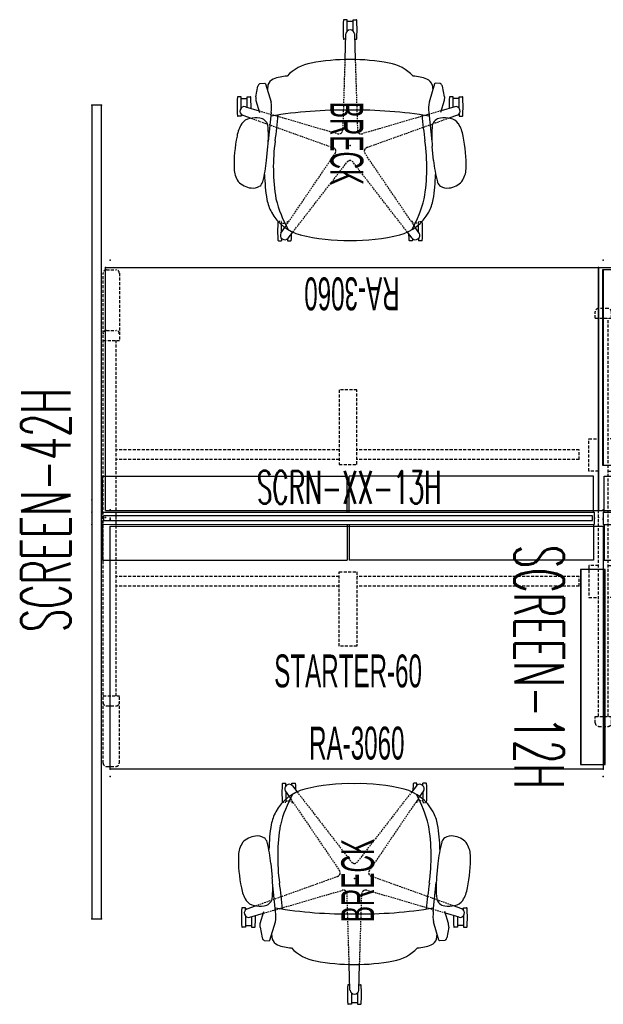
# Model space of a CAD drawing. Header units: inches. Extents: x -304 to 162, y 376 to 514.
# Tile 1 of 256: x -304 to -233, y 395 to 514. Entities that reach past the tile are written whole.
import ezdxf
from ezdxf.enums import TextEntityAlignment as Align

# ---------------------------------------------------------------- set-up
doc = ezdxf.new("R2010")
doc.units = ezdxf.units.IN
doc.header["$LTSCALE"] = 0.366967
doc.header["$MEASUREMENT"] = 0
doc.linetypes.add('DASHEDX2', pattern=[1.5, 1, -0.5])
for name, color, linetype in [('A-FURN-P-COLLECTION-SEAT', 12, 'Continuous'), ('A-FURN-P-COLLECTION-SEAT-TEXT2', 12, 'Continuous'), ('A-FURN-P-COMP', 86, 'Continuous'), ('A-FURN-P-COMP-TEXT2', 86, 'Continuous'), ('A-FURN-P-COMP-TEXT_UTEXT', 7, 'Continuous'), ('A-FURN-P-TEXT_UTEXT', 7, 'Continuous'), ('A-FURN-P-WKSF', 1, 'Continuous'), ('A-FURN-P-WKSF-ACC', 1, 'Continuous'), ('A-FURN-P-WKSF-SUPPORT', 202, 'Continuous'), ('A-FURN-P-WKSF-SUPPORT-TEXT2', 202, 'Continuous'), ('A-FURN-P-WKSF-TEXT2', 1, 'Continuous'), ('PSATTR', 7, 'Continuous')]:
    doc.layers.add(name, color=color, linetype=linetype)
doc.styles.add('0', font='TXT')
doc.styles.add('CAD_FNT', font='TXT.SHX', dxfattribs={"height": 1})
doc.styles.add('PMSymText', font='txt.shx', dxfattribs={"width": 0.65})

# ---------------------------------------------------------------- blocks, each defined once
blk = doc.blocks.new('WBRA-3060-JS-2D')
at = {"layer": 'A-FURN-P-WKSF'}
for p, q in [((60, -0.85), (0, -0.85)), ((0, -30.4), (0, -0.85)), ((60, -0.85), (60, -30.4)), ((60, -30.4), (0, -30.4))]:
    blk.add_line(p, q, dxfattribs=at)
for p in [(0, 0), (60, 0), (0, -30.4), (60, -30.4)]:
    blk.add_point(p, dxfattribs=at)
at = {"layer": 'A-FURN-P-COMP-TEXT_UTEXT', "style": 'PMSymText', "width": 0.65, "flags": 8}
for tag, p in [('PSUT1', (28.99, -36.41)), ('PSUT3', (28.99, -48.41))]:
    blk.add_attdef(tag, text='', height=4, dxfattribs=at).set_placement(p, align=Align.CENTER)
at = {"layer": 'A-FURN-P-COMP-TEXT_UTEXT', "style": 'PMSymText', "width": 0.65}
blk.add_attdef('PSUT2', text='', height=4, dxfattribs=at).set_placement((28.99, -42.41), align=Align.CENTER)
at = {"layer": 'A-FURN-P-WKSF-TEXT2', "style": '0', "width": 0.55, "flags": 8}
blk.add_attdef('ITEXT2', text='', height=4, dxfattribs=at).set_placement((30, -30.4), align=Align.BOTTOM_CENTER)
at = {"layer": 'PSATTR', "flags": 1}
for tag in ['PSON', 'PSMC', 'PSDH', 'PSPN', 'PSQT', 'PSEC', 'PST5', 'PST4', 'PST3', 'PST2', 'PST1']:
    blk.add_attdef(tag, text='', height=1, dxfattribs=at).set_placement((0, 0), align=Align.TOP_CENTER)
blk = doc.blocks.new('ZBRA-6060-ATGHNNS-EOR-2D')
at = {"layer": 'A-FURN-P-WKSF-ACC'}
for p, q in [((0.12, -26.29), (29.87, -26.29)), ((0.12, -30.66), (0.12, -26.29)), ((29.87, -30.66), (29.87, -26.29)), ((29.87, -30.66), (29.87, -26.29)), ((59.87, -26.29), (30.12, -26.29)), ((30.12, -30.66), (30.12, -26.29)), ((30.12, -30.66), (30.12, -26.29)), ((59.87, -30.66), (59.87, -26.29)), ((0, -30.66), (60, -30.66)), ((0, -30.66), (0, -32.16)), ((60, -32.16), (60, -30.66)), ((0, -32.16), (60, -32.16)), ((0.12, -32.16), (0.12, -36.53)), ((29.87, -32.16), (29.87, -36.53)), ((29.87, -32.16), (29.87, -36.53)), ((30.12, -32.16), (30.12, -36.53)), ((30.12, -32.16), (30.12, -36.53)), ((59.87, -32.16), (59.87, -36.53)), ((0.12, -36.53), (29.87, -36.53)), ((59.87, -36.53), (30.12, -36.53))]:
    blk.add_line(p, q, dxfattribs=at)
for p in [(0, 0), (60, 0), (0, -30.4), (60, -30.4), (0, -31.41), (60, -31.41), (0, -32.42), (60, -32.42), (0, -62.82), (60, -62.82)]:
    blk.add_point(p, dxfattribs=at)
at = {"layer": 'A-FURN-P-WKSF-SUPPORT', "linetype": 'DASHEDX2'}
for p, q in [((57.85, -1.61), (57.85, -2.4)), ((59.43, -1.21), (58.24, -1.21)), ((59.82, -61.24), (59.82, -1.61)), ((59.82, -2.4), (57.85, -2.4)), ((58.24, -60.45), (58.24, -2.4)), ((0.59, -5.88), (-0.59, -5.88)), ((-0.99, -7.07), (-0.99, -6.28)), ((-0.99, -7.07), (0.98, -7.07)), ((-0.59, -55.55), (-0.59, -7.07)), ((0.59, -55.55), (0.59, -7.07)), ((0.98, -7.07), (0.98, -6.28)), ((31.08, -15.81), (28.92, -15.81)), ((28.92, -15.81), (28.92, -24.87)), ((31.08, -24.87), (31.08, -15.81)), ((-1.76, -25.67), (-1.76, -21.75)), ((-1.76, -21.75), (-0.59, -21.75)), ((1.76, -21.75), (0.59, -21.75)), ((1.76, -25.67), (1.76, -21.75)), ((28.92, -23.12), (1.76, -23.12)), ((58.14, -23.12), (31.08, -23.12)), ((28.92, -24.3), (1.76, -24.3)), ((28.92, -24.87), (31.08, -24.87)), ((58.14, -24.3), (31.08, -24.3)), ((-0.59, -25.67), (-1.76, -25.67)), ((0.59, -25.67), (1.76, -25.67)), ((-0.59, -37.16), (-1.76, -37.16)), ((-1.76, -37.16), (-1.76, -41.07)), ((0.59, -37.16), (1.76, -37.16)), ((1.76, -37.16), (1.76, -41.07)), ((28.92, -37.95), (31.08, -37.95)), ((28.92, -47.01), (28.92, -37.95)), ((31.08, -37.95), (31.08, -47.01)), ((28.92, -38.53), (1.76, -38.53)), ((58.14, -38.53), (31.08, -38.53)), ((28.92, -39.71), (1.76, -39.71)), ((58.14, -39.71), (31.08, -39.71)), ((-1.76, -41.07), (-0.59, -41.07)), ((1.76, -41.07), (0.59, -41.07)), ((31.08, -47.01), (28.92, -47.01)), ((-0.99, -55.55), (0.98, -55.55)), ((-0.98, -56.32), (-0.98, -55.55)), ((0.98, -56.32), (0.98, -55.55)), ((-0.59, -56.74), (0.59, -56.74)), ((59.82, -60.45), (57.85, -60.45)), ((57.85, -61.24), (57.85, -60.45)), ((59.43, -61.64), (58.24, -61.64))]:
    blk.add_line(p, q, dxfattribs=at)
for centre, radius, start, end in [((58.24, -1.61), 0.394, 89.987, 180.013), ((59.43, -1.61), 0.394, 359.9992, 90), ((-0.59, -6.28), 0.394, 90, 180), ((0.59, -6.28), 0.394, 0, 90), ((-0.56, -56.31), 0.425, 179.6783, 265.7361), ((0.59, -56.34), 0.395, 270, 4.5856), ((58.24, -61.24), 0.394, 179.987, 270.013), ((59.42, -61.24), 0.394, 269.9924, 0.0347)]:
    blk.add_arc(centre, radius, start, end, dxfattribs=at)
at = {"layer": 'A-FURN-P-TEXT_UTEXT', "style": 'PMSymText', "width": 0.65, "flags": 8}
for tag, p in [('PSUT1', (28.99, -68.83)), ('PSUT3', (28.99, -80.83))]:
    blk.add_attdef(tag, text='', height=4, dxfattribs=at).set_placement(p, align=Align.CENTER)
at = {"layer": 'A-FURN-P-TEXT_UTEXT', "style": 'PMSymText', "width": 0.65}
blk.add_attdef('PSUT2', text='', height=4, dxfattribs=at).set_placement((28.99, -74.83), align=Align.CENTER)
at = {"layer": 'A-FURN-P-WKSF-SUPPORT-TEXT2', "style": '0', "width": 0.55, "flags": 8}
blk.add_attdef('ITEXT2', text='', height=4, dxfattribs=at).set_placement((30, -48.01), align=Align.TOP_CENTER)
at = {"layer": 'PSATTR', "flags": 1}
for tag in ['PSON', 'PSMC', 'PSDH', 'PSPN', 'PSQT', 'PSEC', 'PST5', 'PST4', 'PST3', 'PST2', 'PST1']:
    blk.add_attdef(tag, text='', height=1, dxfattribs=at).set_placement((0, 0), align=Align.TOP_CENTER)
blk = doc.blocks.new('ZBRA-6060-SIGHNNS-INLINE-2D')
at = {"layer": 'A-FURN-P-WKSF-ACC'}
for p, q in [((-0.94, -26.28), (28.81, -26.28)), ((-0.94, -30.64), (-0.94, -26.28)), ((28.81, -30.65), (28.81, -26.28)), ((58.81, -26.28), (29.06, -26.28)), ((29.06, -30.65), (29.06, -26.28)), ((58.81, -30.64), (58.81, -26.28)), ((-1.06, -30.65), (58.94, -30.65)), ((-1.06, -30.65), (-1.06, -32.15)), ((58.94, -32.14), (58.94, -30.65)), ((-1.06, -32.15), (58.94, -32.14)), ((-0.94, -32.15), (-0.94, -36.52)), ((28.81, -32.15), (28.81, -36.52)), ((29.06, -32.15), (29.06, -36.52)), ((58.81, -32.15), (58.81, -36.52)), ((-0.94, -36.52), (28.81, -36.52)), ((58.81, -36.52), (29.06, -36.52))]:
    blk.add_line(p, q, dxfattribs=at)
at = {"layer": 'A-FURN-P-WKSF-SUPPORT', "linetype": 'DASHEDX2'}
for p, q in [((-0.48, -1.19), (0.7, -1.19)), ((-0.87, -61.21), (-0.87, -1.58)), ((1.1, -1.58), (1.1, -9.77)), ((-0.48, -8.55), (0.7, -8.55)), ((-0.87, -9.77), (1.1, -9.77)), ((0.7, -53.03), (0.7, -9.77)), ((30.02, -15.8), (27.86, -15.8)), ((27.86, -15.8), (27.86, -24.85)), ((30.02, -24.85), (30.02, -15.8)), ((27.86, -23.1), (0.7, -23.1)), ((57.08, -23.1), (30.02, -23.1)), ((57.08, -24.28), (57.08, -23.1)), ((27.86, -24.28), (0.7, -24.28)), ((27.86, -24.85), (30.02, -24.85)), ((57.08, -24.28), (30.02, -24.28)), ((27.86, -37.94), (30.02, -37.94)), ((27.86, -46.99), (27.86, -37.94)), ((30.02, -37.94), (30.02, -46.99)), ((27.86, -38.51), (0.7, -38.51)), ((57.08, -38.51), (30.02, -38.51)), ((57.08, -39.69), (57.08, -38.51)), ((27.86, -39.69), (0.7, -39.69)), ((57.08, -39.69), (30.02, -39.69)), ((30.02, -46.99), (27.86, -46.99)), ((-0.87, -53.03), (1.1, -53.03)), ((1.1, -61.21), (1.1, -53.03)), ((-0.48, -54.24), (0.7, -54.24)), ((-0.48, -61.61), (0.7, -61.61))]:
    blk.add_line(p, q, dxfattribs=at)
for centre, start, end in [((-0.48, -1.58), 90, 180.0008), ((0.7, -1.58), 0.0008, 90), ((-0.48, -8.95), 89.9924, 180.0347), ((0.7, -8.95), 359.987, 90.013), ((-0.48, -53.85), 179.9653, 270.0076), ((0.7, -53.85), 269.987, 0.013), ((-0.48, -61.21), 179.9653, 270.0076), ((0.7, -61.21), 269.987, 0.013)]:
    blk.add_arc(centre, 0.394, start, end, dxfattribs=at)
at = {"layer": 'A-FURN-P-WKSF-SUPPORT'}
for p in [(0, 0), (60, 0), (0, -30.4), (60, -30.4), (0, -31.41), (60, -31.41), (0, -32.42), (60, -32.42), (0, -62.82), (60, -62.82)]:
    blk.add_point(p, dxfattribs=at)
at = {"layer": 'A-FURN-P-TEXT_UTEXT', "style": 'PMSymText', "width": 0.65, "flags": 8}
for tag, p in [('PSUT1', (28.99, -68.82)), ('PSUT3', (28.99, -80.82))]:
    blk.add_attdef(tag, text='', height=4, dxfattribs=at).set_placement(p, align=Align.CENTER)
at = {"layer": 'A-FURN-P-TEXT_UTEXT', "style": 'PMSymText', "width": 0.65}
blk.add_attdef('PSUT2', text='', height=4, dxfattribs=at).set_placement((28.99, -74.82), align=Align.CENTER)
at = {"layer": 'A-FURN-P-WKSF-SUPPORT-TEXT2', "style": '0', "width": 0.55, "flags": 8}
blk.add_attdef('ITEXT2', text='', height=4, dxfattribs=at).set_placement((28.94, -47.99), align=Align.TOP_CENTER)
at = {"layer": 'PSATTR', "flags": 1}
for tag in ['PSON', 'PSMC', 'PSDH', 'PSPN', 'PSQT', 'PSEC', 'PST5', 'PST4', 'PST3', 'PST2', 'PST1']:
    blk.add_attdef(tag, text='', height=1, dxfattribs=at).set_placement((0, 0), align=Align.TOP_CENTER)
blk = doc.blocks.new('SUPC-1360-2D')
at = {"layer": 'A-FURN-P-COMP'}
for p, q in [((0.25, 0.28), (0.25, -0.28)), ((59.75, 0.28), (0.25, 0.28)), ((59.75, -0.28), (59.75, 0.28)), ((0.25, -0.28), (59.75, -0.28))]:
    blk.add_line(p, q, dxfattribs=at)
for p in [(0, 0), (60, 0)]:
    blk.add_point(p, dxfattribs=at)
at = {"layer": 'A-FURN-P-COMP-TEXT2', "style": 'CAD_FNT', "width": 0.55, "flags": 8}
blk.add_attdef('ITEXT2', text='', height=4, dxfattribs=at).set_placement((30.11, 3.75), align=Align.MIDDLE_CENTER)
at = {"layer": 'A-FURN-P-TEXT_UTEXT', "style": 'PMSymText', "width": 0.65, "flags": 8}
for tag, p in [('PSUT1', (28.99, -7.3)), ('PSUT3', (28.99, -19.3))]:
    blk.add_attdef(tag, text='', height=4, dxfattribs=at).set_placement(p, align=Align.CENTER)
at = {"layer": 'A-FURN-P-TEXT_UTEXT', "style": 'PMSymText', "width": 0.65}
blk.add_attdef('PSUT2', text='', height=4, dxfattribs=at).set_placement((28.99, -13.3), align=Align.CENTER)
at = {"layer": 'PSATTR', "flags": 1}
for tag in ['PSON', 'PSMC', 'PSDH', 'PSPN', 'PSQT', 'PSEC', 'PST5', 'PST4', 'PST3', 'PST2', 'PST1']:
    blk.add_attdef(tag, text='', height=1, dxfattribs=at).set_placement((0, 0), align=Align.TOP_CENTER)
blk = doc.blocks.new('KUTS-1224-ENN-2D')
at = {"layer": 'A-FURN-P-COMP'}
for p, q in [((0.25, 0.1), (0.25, -2.9)), ((24, 0.1), (0.25, 0.1)), ((24, 0.02), (0.25, 0.02)), ((24, -2.9), (24, 0.1)), ((24, -2.81), (0.25, -2.81)), ((0.25, -2.9), (24, -2.9))]:
    blk.add_line(p, q, dxfattribs=at)
at = {"layer": 'A-FURN-P-COMP-TEXT2', "style": 'CAD_FNT', "width": 0.55, "flags": 8}
blk.add_attdef('ITEXT2', text='', height=6, dxfattribs=at).set_placement((12.13, -7.95), align=Align.MIDDLE_CENTER)
at = {"layer": 'A-FURN-P-TEXT_UTEXT', "style": 'PMSymText', "width": 0.65, "flags": 8}
for tag, p in [('PSUT1', (10.99, -17.71)), ('PSUT3', (10.99, -29.71))]:
    blk.add_attdef(tag, text='', height=4, dxfattribs=at).set_placement(p, align=Align.CENTER)
at = {"layer": 'A-FURN-P-TEXT_UTEXT', "style": 'PMSymText', "width": 0.65}
blk.add_attdef('PSUT2', text='', height=4, dxfattribs=at).set_placement((10.99, -23.71), align=Align.CENTER)
at = {"layer": 'PSATTR', "flags": 1}
for tag in ['PSON', 'PSMC', 'PSDH', 'PSPN', 'PSQT', 'PSEC', 'PST5', 'PST4', 'PST3', 'PST2', 'PST1']:
    blk.add_attdef(tag, text='', height=1, dxfattribs=at).set_placement((0, 0), align=Align.TOP_CENTER)
blk = doc.blocks.new('SYXG-XX96-2D')
at = {"layer": 'A-FURN-P-COMP'}
for p, q in [((0, 1.18), (0, 0)), ((99, 1.18), (0, 1.18)), ((99, 0), (99, 1.18)), ((0, 0), (99, 0))]:
    blk.add_line(p, q, dxfattribs=at)
for p in [(0, 1.18), (0, 0), (48, 1.18), (49.5, 1.18), (51, 1.18), (99, 1.18), (99, 0), (48, 0), (49.5, 0), (51, 0)]:
    blk.add_point(p, dxfattribs=at)
at = {"layer": 'A-FURN-P-COMP-TEXT2', "style": 'CAD_FNT', "width": 0.55, "flags": 8}
blk.add_attdef('ITEXT2', text='', height=6, dxfattribs=at).set_placement((49.73, 1.99), align=Align.BOTTOM_CENTER)
at = {"layer": 'A-FURN-P-TEXT_UTEXT', "style": 'PMSymText', "width": 0.65, "flags": 8}
for tag, p in [('PSUT1', (48.49, -7.3)), ('PSUT3', (48.49, -19.3))]:
    blk.add_attdef(tag, text='', height=4, dxfattribs=at).set_placement(p, align=Align.CENTER)
at = {"layer": 'A-FURN-P-TEXT_UTEXT', "style": 'PMSymText', "width": 0.65}
blk.add_attdef('PSUT2', text='', height=4, dxfattribs=at).set_placement((48.49, -13.3), align=Align.CENTER)
at = {"layer": 'PSATTR', "flags": 1}
for tag in ['PSON', 'PSMC', 'PSDH', 'PSPN', 'PSQT', 'PSEC', 'PST5', 'PST4', 'PST3', 'PST2', 'PST1']:
    blk.add_attdef(tag, text='', height=1, dxfattribs=at).set_placement((0, 0), align=Align.TOP_CENTER)
blk = doc.blocks.new('SBTC-2F-711A1XX-2D')
at = {"layer": 'A-FURN-P-COLLECTION-SEAT'}
for p, q in [((-5.93, 13.27), (-5.93, 13.65)), ((-4.53, 13.27), (-5.93, 13.27)), ((-5.7, 13.27), (-5.7, 12.53)), ((-3.82, 13.27), (-3.56, 13.27)), ((-3.56, 13.27), (-3.56, 13.65)), ((-4.64, 12.53), (-5.93, 12.53)), ((-5.93, 12.53), (-5.93, 12.15)), ((-7.54, 10.99), (-7.59, 10.37)), ((-5.91, 11.48), (-7.21, 11.24)), ((-5.91, 11.48), (-5.45, 11.46)), ((-5.45, 11.46), (-4, 11.01)), ((-7.59, 10.37), (-7.49, 10.28)), ((-7.49, 10.28), (-5.27, 9.61)), ((-7.36, 9.99), (-6.76, 10.06)), ((-4, 9.59), (-0.46, 9.96)), ((1.84, 10.16), (0.12, 10)), ((10.66, 8.41), (9.98, 7.94)), ((11.6, 8.72), (11.6, 8.34)), ((10.57, 8.34), (9.65, 8.34)), ((11.29, 7.54), (10.55, 6.97)), ((11.3, 8.34), (11.6, 8.34)), ((11.36, 7.6), (11.6, 7.6)), ((11.6, 7.6), (11.6, 7.22)), ((-15.3, 0.37), (-15.3, 0.75)), ((-13.92, 0.37), (-15.3, 0.37)), ((-15.07, 0.37), (-15.07, -0.37)), ((-13.57, 0.54), (-10.45, 0.63)), ((-12.94, 0.56), (-12.94, 0.75)), ((-13.92, -0.37), (-15.3, -0.37)), ((-15.3, -0.37), (-15.3, -0.75)), ((-13.57, -0.54), (-10.45, -0.63)), ((-12.94, -0.56), (-12.94, -0.75)), ((11.29, -7.54), (10.55, -6.97)), ((10.57, -8.34), (9.65, -8.34)), ((10.66, -8.41), (9.98, -7.94)), ((11.3, -8.34), (11.6, -8.34)), ((11.36, -7.6), (11.6, -7.6)), ((11.6, -7.6), (11.6, -7.22)), ((11.6, -8.72), (11.6, -8.34)), ((-7.59, -10.37), (-7.49, -10.28)), ((-7.54, -10.99), (-7.59, -10.37)), ((-7.49, -10.28), (-5.27, -9.61)), ((-7.36, -9.99), (-6.76, -10.06)), ((-4, -9.59), (-0.46, -9.96)), ((1.84, -10.16), (0.12, -10)), ((-5.91, -11.48), (-7.21, -11.24)), ((-5.91, -11.48), (-5.45, -11.46)), ((-5.45, -11.46), (-4, -11.01)), ((-5.93, -12.53), (-5.93, -12.15)), ((-4.64, -12.53), (-5.93, -12.53)), ((-5.7, -13.27), (-5.7, -12.53)), ((-4.53, -13.27), (-5.93, -13.27)), ((-5.93, -13.27), (-5.93, -13.65)), ((-3.82, -13.27), (-3.56, -13.27)), ((-3.56, -13.27), (-3.56, -13.65))]:
    blk.add_line(p, q, dxfattribs=at)
at = {"layer": 'A-FURN-P-COLLECTION-SEAT', "ltscale": 0.5}
for p, q in [((-4.7, 12.74), (-4.22, 11.08)), ((-3.68, 13.07), (-3.31, 12.04)), ((-4.7, -12.74), (-4.22, -11.08)), ((-3.68, -13.07), (-3.31, -12.04))]:
    blk.add_line(p, q, dxfattribs=at)
at = {"layer": 'A-FURN-P-COLLECTION-SEAT', "linetype": 'DASHEDX2', "ltscale": 0.5}
for p, q in [((-3.31, 12.04), (0.27, 2.06)), ((-4.22, 11.08), (-1.43, 1.5)), ((9.98, 7.94), (0.99, 1.83)), ((10.55, 6.97), (2.04, 0.37)), ((-10.45, 0.63), (-1.87, 0.9)), ((-10.45, -0.63), (-1.87, -0.9)), ((10.55, -6.97), (2.04, -0.37)), ((-4.22, -11.08), (-1.43, -1.5)), ((-3.31, -12.04), (0.27, -2.06)), ((9.98, -7.94), (0.99, -1.83))]:
    blk.add_line(p, q, dxfattribs=at)
at = {"layer": 'A-FURN-P-COLLECTION-SEAT', "linetype": 'DASHEDX2', "ltscale": 0.25}
for p, q in [((9.24, 8.34), (9.24, 8.72)), ((9.65, 8.34), (9.24, 8.34)), ((9.48, 7.6), (9.24, 7.6)), ((9.24, 7.6), (9.24, 7.44)), ((9.47, 8.34), (9.47, 7.6)), ((9.24, -7.6), (9.24, -7.44)), ((9.48, -7.6), (9.24, -7.6)), ((9.65, -8.34), (9.24, -8.34)), ((9.24, -8.34), (9.24, -8.72)), ((9.47, -8.34), (9.47, -7.6))]:
    blk.add_line(p, q, dxfattribs=at)
at = {"layer": 'A-FURN-P-COLLECTION-SEAT'}
for centre, radius, start, end in [((-5.87, 13.65), 0.0584, 98.8759, 182.1903), ((-4.83, 0.08), 13.67, 89.6457, 94.3983), ((-4.66, 0.08), 13.67, 85.6017, 90.3543), ((-3.62, 13.65), 0.0584, 357.8097, 81.1241), ((-0.56, 9.95), 3.85, 98.3705, 122.9603), ((2.34, -2.35), 16.47, 88.2513, 102.1183), ((2.71, 11.14), 2.98, 56.0996, 87.5967), ((2.86, 11.85), 2.32, 5.0104, 49.3085), ((-5.87, 12.15), 0.0584, 177.8097, 261.1241), ((-4.83, 25.72), 13.67, 265.6017, 270.3543), ((-4.66, 25.72), 13.67, 269.6457, 270.6607), ((0.49, 11.5), 3.84, 169.5194, 187.5328), ((-1.87, 11.98), 1.43, 123.3024, 171.2868), ((3.73, 11.8), 1.47, 327.3134, 10.0874), ((-7.1, 10.76), 0.485, 101.937, 152.59), ((-2.16, 11.13), 1.16, 186.7798, 255.4561), ((4.06, 11.7), 1.15, 288.9692, 322.3488), ((-7.06, 8.96), 1.08, 106.2858, 158.2567), ((-4.56, 14.81), 5.25, 262.1534, 276.0643), ((46.5, 1.04), 50.79, 170.2489, 181.1698), ((-1.12, 22.45), 12.51, 263.8584, 275.6774), ((0.33, 26.16), 16.07, 275.3922, 284.7898), ((3.12, -10.69), 21.1, 80.5334, 88.8902), ((5.51, 4.69), 5.54, 61.7407, 78.7339), ((-1.96, 7.11), 6.51, 159.8518, 175.0237), ((-11.05, 83.62), 75.24, 275.6104, 278.0303), ((2.67, -13.8), 23.14, 80.4578, 97.9924), ((2.51, -6.6), 16.12, 61.3477, 75.6328), ((5.35, 4.55), 5.74, 15.1766, 61.0066), ((9.3, 8.73), 0.0584, 98.8759, 144.0621), ((10.34, -4.85), 13.67, 89.6457, 94.3983), ((10.51, -4.85), 13.67, 85.6017, 90.3543), ((10.94, 7.98), 0.514, 33.4346, 123.4006), ((11.54, 8.73), 0.0584, 357.8097, 81.1241), ((-4.78, 3.8), 5.33, 133.3549, 169.8132), ((10.97, 7.94), 0.514, 308.5994, 38.5654), ((11.54, 7.22), 0.0584, 278.8759, 2.1903), ((10.51, 20.79), 13.67, 271.0532, 274.3983), ((-10.55, 0.63), 22.11, 358.3621, 14.1995), ((14.04, 0.2), 24.49, 169.3111, 180.4744), ((-15.24, 0.75), 0.0584, 98.8759, 182.1903), ((-14.2, -12.82), 13.67, 89.6457, 94.3983), ((-14.03, -12.82), 13.67, 85.6017, 90.3543), ((-13.54, 0.02), 0.514, 92.5994, 182.5654), ((-12.99, 0.75), 0.0584, 357.8097, 81.1241), ((-15.24, -0.75), 0.0584, 177.8097, 261.1241), ((-14.2, 12.82), 13.67, 265.6017, 270.3543), ((-14.03, 12.82), 13.67, 269.6457, 274.3983), ((-13.54, -0.02), 0.514, 177.4346, 267.4006), ((-12.99, -0.75), 0.0584, 278.8759, 2.1903), ((14.04, -0.2), 24.49, 179.5256, 190.6889), ((46.5, -1.04), 50.79, 178.8302, 189.7511), ((-10.55, -0.63), 22.11, 345.8005, 1.6379), ((-4.78, -3.8), 5.33, 190.1868, 226.6451), ((5.35, -4.55), 5.74, 298.9934, 344.8234), ((10.51, -20.79), 13.67, 85.6017, 88.9468), ((11.54, -7.22), 0.0584, 357.8097, 81.1241), ((-1.96, -7.11), 6.51, 184.9763, 200.1482), ((2.51, 6.6), 16.12, 284.3672, 298.6523), ((10.94, -7.98), 0.514, 236.5994, 326.5654), ((10.97, -7.94), 0.514, 321.4346, 51.4006), ((-7.06, -8.96), 1.08, 201.7433, 253.7142), ((-4.56, -14.81), 5.25, 83.9357, 97.8466), ((-11.05, -83.62), 75.24, 81.9697, 84.3896), ((2.67, 13.8), 23.14, 262.0076, 279.5422), ((5.51, -4.69), 5.54, 281.2661, 298.2593), ((9.3, -8.73), 0.0584, 215.9379, 261.1241), ((10.34, 4.85), 13.67, 265.6017, 270.3543), ((10.51, 4.85), 13.67, 269.6457, 274.3983), ((11.54, -8.73), 0.0584, 278.8759, 2.1903), ((-2.16, -11.13), 1.16, 104.5439, 173.2202), ((-1.12, -22.45), 12.51, 84.3226, 96.1416), ((0.33, -26.16), 16.07, 75.2102, 84.6078), ((3.12, 10.69), 21.1, 271.1098, 279.4666), ((4.06, -11.7), 1.15, 37.6512, 71.0308), ((-7.1, -10.76), 0.485, 207.41, 258.063), ((0.49, -11.5), 3.84, 172.4672, 190.4806), ((3.73, -11.8), 1.47, 349.9126, 32.6866), ((-5.87, -12.15), 0.0584, 98.8759, 182.1903), ((-4.83, -25.72), 13.67, 89.6457, 94.3983), ((-4.66, -25.72), 13.67, 89.3393, 90.3543), ((-1.87, -11.98), 1.43, 188.7132, 236.6976), ((-0.56, -9.95), 3.85, 237.0397, 261.6295), ((2.86, -11.85), 2.32, 310.6915, 354.9896), ((-5.87, -13.65), 0.0584, 177.8097, 261.1241), ((-4.83, -0.08), 13.67, 265.6017, 270.3543), ((-4.66, -0.08), 13.67, 269.6457, 274.3983), ((-3.62, -13.65), 0.0584, 278.8759, 2.1903), ((2.34, 2.35), 16.47, 257.8817, 271.7487), ((2.71, -11.14), 2.98, 272.4033, 303.9004)]:
    blk.add_arc(centre, radius, start, end, dxfattribs=at)
at = {"layer": 'A-FURN-P-COLLECTION-SEAT', "ltscale": 0.5}
for centre, start, end in [((-4.21, 12.87), 105.4346, 195.4006), ((-4.16, 12.89), 20.5994, 110.5654), ((-4.21, -12.87), 164.5994, 254.5654), ((-4.16, -12.89), 249.4346, 339.4006)]:
    blk.add_arc(centre, 0.514, start, end, dxfattribs=at)
at = {"layer": 'A-FURN-P-COLLECTION-SEAT', "linetype": 'DASHEDX2', "ltscale": 0.25}
for centre, start, end in [((9.3, 8.73), 144.0621, 182.1922), ((9.3, -8.73), 177.8078, 215.9379)]:
    blk.add_arc(centre, 0.0584, start, end, dxfattribs=at)
at = {"layer": 'A-FURN-P-COLLECTION-SEAT', "linetype": 'DASHEDX2', "ltscale": 0.5}
for centre, start, end in [((-1.87, 1.35), 325.0889, 19.1689), ((0.72, 2.19), 196.8311, 250.9111), ((0.7, 2.2), 253.0889, 307.1689), ((-1.86, 1.37), 268.8311, 322.9111), ((2.31, -0.01), 124.8311, 178.9111), ((2.31, 0.01), 181.0889, 235.1689), ((-1.86, -1.37), 37.0889, 91.1689), ((-1.87, -1.35), 340.8311, 34.9111), ((0.72, -2.19), 109.0889, 163.1689), ((0.7, -2.2), 52.8311, 106.9111)]:
    blk.add_arc(centre, 0.468, start, end, dxfattribs=at)
at = {"layer": 'A-FURN-P-COLLECTION-SEAT'}
blk.add_point((0, 0), dxfattribs=at)
at = {"layer": 'A-FURN-P-COLLECTION-SEAT-TEXT2', "style": '0', "width": 0.55, "flags": 8}
blk.add_attdef('ITEXT2', text='', height=4, dxfattribs=at).set_placement((-0.24, -0.39), align=Align.MIDDLE_CENTER)
at = {"layer": 'A-FURN-P-TEXT_UTEXT', "style": 'PMSymText', "width": 0.65, "flags": 8}
for tag, p in [('PSUT1', (-1.85, -20.13)), ('PSUT3', (-1.85, -32.13))]:
    blk.add_attdef(tag, text='', height=4, dxfattribs=at).set_placement(p, align=Align.CENTER)
at = {"layer": 'A-FURN-P-TEXT_UTEXT', "style": 'PMSymText', "width": 0.65}
blk.add_attdef('PSUT2', text='', height=4, dxfattribs=at).set_placement((-1.85, -26.13), align=Align.CENTER)
at = {"layer": 'PSATTR', "flags": 1}
for tag in ['PSON', 'PSMC', 'PSDH', 'PSPN', 'PSQT', 'PSEC', 'PST5', 'PST4', 'PST3', 'PST2', 'PST1']:
    blk.add_attdef(tag, text='', height=1, dxfattribs=at).set_placement((0, 0), align=Align.TOP_CENTER)

msp = doc.modelspace()

# ---------------------------------------------------------------- block references
ref = msp.add_blockref('SBTC-2F-711A1XX-2D', (-264.05, 499.07), dxfattribs=dict(rotation=270))
ref.add_attrib('ITEXT2', 'BRECK', dxfattribs={"layer": 'A-FURN-P-COLLECTION-SEAT-TEXT2', "height": 4, "rotation": 270, "style": '0', "width": 0.55}).set_placement((-264.44, 499.31), align=Align.MIDDLE_CENTER)
ref = msp.add_blockref('SYXG-XX96-2D', (-294.29, 404.96), dxfattribs=dict(rotation=90.00000000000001))
ref.add_attrib('ITEXT2', 'SCREEN-42H', dxfattribs={"layer": 'A-FURN-P-COMP-TEXT2', "height": 6, "rotation": 90, "style": 'CAD_FNT', "width": 0.55}).set_placement((-296.28, 454.69), align=Align.BOTTOM_CENTER)
ref = msp.add_blockref('ZBRA-6060-SIGHNNS-INLINE-2D', (-293.23, 485.11))
ref.add_attrib('ITEXT2', 'STARTER-60', dxfattribs={"layer": 'A-FURN-P-WKSF-SUPPORT-TEXT2', "height": 4, "style": '0', "width": 0.55}).set_placement((-264.29, 437.12), align=Align.TOP_CENTER)
ref = msp.add_blockref('WBRA-3060-JS-2D', (-233.82, 453.8), dxfattribs=dict(rotation=180))
ref.add_attrib('ITEXT2', 'RA-3060', dxfattribs={"layer": 'A-FURN-P-WKSF-TEXT2', "height": 4, "rotation": 180, "style": '0', "width": 0.55}).set_placement((-263.82, 484.21), align=Align.BOTTOM_CENTER)
ref = msp.add_blockref('ZBRA-6060-ATGHNNS-EOR-2D', (-233.23, 485.11))
ref.add_attrib('ITEXT2', 'ADDON-60', dxfattribs={"layer": 'A-FURN-P-WKSF-SUPPORT-TEXT2', "height": 4, "style": '0', "width": 0.55}).set_placement((-203.23, 437.1), align=Align.TOP_CENTER)
ref = msp.add_blockref('WBRA-3060-JS-2D', (-173.82, 453.8), dxfattribs=dict(rotation=180))
ref.add_attrib('ITEXT2', 'RA-3060', dxfattribs={"layer": 'A-FURN-P-WKSF-TEXT2', "height": 4, "rotation": 180, "style": '0', "width": 0.55}).set_placement((-203.82, 484.21), align=Align.BOTTOM_CENTER)
ref = msp.add_blockref('KUTS-1224-ENN-2D', (-233.23, 459.93), dxfattribs=dict(rotation=90.00000000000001))
ref.add_attrib('ITEXT2', 'SCREEN-12H', dxfattribs={"layer": 'A-FURN-P-COMP-TEXT2', "height": 6, "rotation": 90, "style": 'CAD_FNT', "width": 0.55}).set_placement((-225.28, 472.05), align=Align.MIDDLE_CENTER)
ref = msp.add_blockref('SUPC-1360-2D', (-294.29, 453.71))
ref.add_attrib('ITEXT2', 'SCRN-XX-13H', dxfattribs={"layer": 'A-FURN-P-COMP-TEXT2', "height": 4, "style": 'CAD_FNT', "width": 0.55}).set_placement((-264.18, 457.46), align=Align.MIDDLE_CENTER)
ref = msp.add_blockref('WBRA-3060-JS-2D', (-293.23, 453.55))
ref.add_attrib('ITEXT2', 'RA-3060', dxfattribs={"layer": 'A-FURN-P-WKSF-TEXT2', "height": 4, "style": '0', "width": 0.55}).set_placement((-263.23, 423.14), align=Align.BOTTOM_CENTER)
ref = msp.add_blockref('KUTS-1224-ENN-2D', (-233.1, 447.73), dxfattribs=dict(rotation=270))
ref.add_attrib('ITEXT2', 'SCREEN-12H', dxfattribs={"layer": 'A-FURN-P-COMP-TEXT2', "height": 6, "rotation": 270, "style": 'CAD_FNT', "width": 0.55}).set_placement((-241.05, 435.61), align=Align.MIDDLE_CENTER)
ref = msp.add_blockref('SBTC-2F-711A1XX-2D', (-263.52, 409.85), dxfattribs=dict(rotation=89.99999999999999))
ref.add_attrib('ITEXT2', 'BRECK', dxfattribs={"layer": 'A-FURN-P-COLLECTION-SEAT-TEXT2', "height": 4, "rotation": 90, "style": '0', "width": 0.55}).set_placement((-263.12, 409.61), align=Align.MIDDLE_CENTER)

doc.saveas('drawing.dxf')
